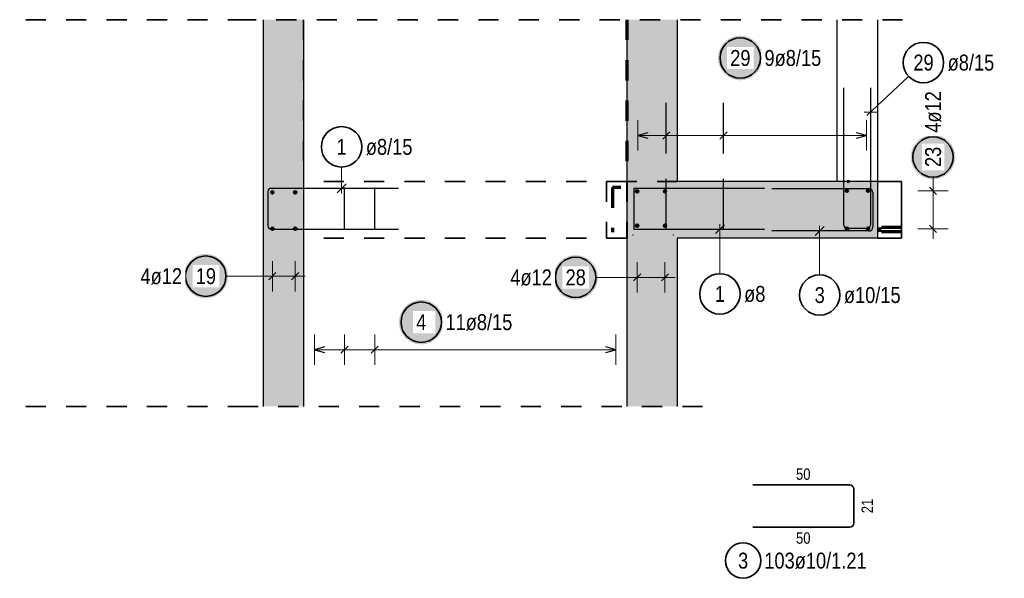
# Model space of a CAD drawing. Header units: millimetres. Extents: x -7.9 to 38.5, y -8.4 to 24.5.
# Tile 28 of 37: x 27.3 to 32.2, y 7.2 to 10. Entities that reach past the tile are written whole.
import ezdxf

# ---------------------------------------------------------------- set-up
doc = ezdxf.new("R2010")
doc.units = ezdxf.units.MM
doc.linetypes.add('HIDDEN', pattern=[0.375, 0.25, -0.125])
for name, color, linetype, lineweight in [('Achsen', 7, 'Continuous', 20), ('Mattenbewehrung', 7, 'Continuous', 20), ('Schraffuren', 7, 'Continuous', 20), ('Stabstahl', 7, 'Continuous', 20)]:
    doc.layers.add(name, color=color, linetype=linetype, lineweight=lineweight)
doc.styles.add('Arial Narrow', font='ARIALN.TTF')

msp = doc.modelspace()

# ---------------------------------------------------------------- hatches: boundary and pattern name
at = {"lineweight": 25, "true_color": 0xffffff}
for points in [[(30.999834, 9.765448), (30.999767, 9.769287), (30.999566, 9.773121), (30.999232, 9.776946), (30.998764, 9.780757), (30.998163, 9.784549), (30.997431, 9.788318), (30.996567, 9.792059), (30.995573, 9.795768), (30.994451, 9.79944), (30.9932, 9.80307), (30.991825, 9.806654), (30.990324, 9.810189), (30.988702, 9.813669), (30.986959, 9.81709), (30.985097, 9.820448), (30.98312, 9.823739), (30.981028, 9.826959), (30.978826, 9.830104), (30.976515, 9.833171), (30.974099, 9.836154), (30.97158, 9.839052), (30.968962, 9.84186), (30.966247, 9.844575), (30.963439, 9.847194), (30.960541, 9.849713), (30.957557, 9.852129), (30.954491, 9.85444), (30.951346, 9.856642), (30.948125, 9.858733), (30.944834, 9.860711), (30.941476, 9.862572), (30.938055, 9.864315), (30.934575, 9.865938), (30.931041, 9.867438), (30.927457, 9.868814), (30.923826, 9.870064), (30.920154, 9.871187), (30.916446, 9.87218), (30.912705, 9.873044), (30.908936, 9.873777), (30.905143, 9.874377), (30.901332, 9.874845), (30.897508, 9.87518), (30.893673, 9.875381), (30.889834, 9.875448), (30.885995, 9.875381), (30.882161, 9.87518), (30.878336, 9.874845), (30.874525, 9.874377), (30.870733, 9.873777), (30.866964, 9.873044), (30.863223, 9.87218), (30.859514, 9.871187), (30.855842, 9.870064), (30.852212, 9.868814), (30.848628, 9.867438), (30.845093, 9.865938), (30.841613, 9.864315), (30.838192, 9.862572), (30.834834, 9.860711), (30.831543, 9.858733), (30.828323, 9.856642), (30.825178, 9.85444), (30.822112, 9.852129), (30.819128, 9.849713), (30.81623, 9.847194), (30.813422, 9.844575), (30.810707, 9.84186), (30.808088, 9.839052), (30.805569, 9.836154), (30.803153, 9.833171), (30.800842, 9.830104), (30.79864, 9.826959), (30.796549, 9.823739), (30.794571, 9.820448), (30.79271, 9.81709), (30.790967, 9.813669), (30.789344, 9.810189), (30.787844, 9.806654), (30.786468, 9.80307), (30.785218, 9.79944), (30.784096, 9.795768), (30.783102, 9.792059), (30.782238, 9.788318), (30.781505, 9.784549), (30.780905, 9.780757), (30.780437, 9.776946), (30.780102, 9.773121), (30.779901, 9.769287), (30.779834, 9.765448), (30.779901, 9.761609), (30.780102, 9.757775), (30.780437, 9.75395), (30.780905, 9.750139), (30.781505, 9.746346), (30.782238, 9.742577), (30.783102, 9.738836), (30.784096, 9.735128), (30.785218, 9.731456), (30.786468, 9.727826), (30.787844, 9.724241), (30.789344, 9.720707), (30.790967, 9.717227), (30.79271, 9.713806), (30.794571, 9.710448), (30.796549, 9.707157), (30.79864, 9.703937), (30.800842, 9.700791), (30.803153, 9.697725), (30.805569, 9.694741), (30.808088, 9.691843), (30.810707, 9.689035), (30.813422, 9.68632), (30.81623, 9.683702), (30.819128, 9.681183), (30.822112, 9.678767), (30.825178, 9.676456), (30.828323, 9.674254), (30.831543, 9.672162), (30.834834, 9.670185), (30.838192, 9.668324), (30.841613, 9.66658), (30.845093, 9.664958), (30.848628, 9.663458), (30.852212, 9.662082), (30.855842, 9.660832), (30.859514, 9.659709), (30.863223, 9.658715), (30.866964, 9.657852), (30.870733, 9.657119), (30.874525, 9.656518), (30.878336, 9.65605), (30.882161, 9.655716), (30.885995, 9.655515), (30.889834, 9.655448), (30.893673, 9.655515), (30.897508, 9.655716), (30.901332, 9.65605), (30.905143, 9.656518), (30.908936, 9.657119), (30.912705, 9.657852), (30.916446, 9.658715), (30.920154, 9.659709), (30.923826, 9.660832), (30.927457, 9.662082), (30.931041, 9.663458), (30.934575, 9.664958), (30.938055, 9.66658), (30.941476, 9.668324), (30.944834, 9.670185), (30.948125, 9.672162), (30.951346, 9.674254), (30.954491, 9.676456), (30.957557, 9.678767), (30.960541, 9.681183), (30.963439, 9.683702), (30.966247, 9.68632), (30.968962, 9.689035), (30.97158, 9.691843), (30.974099, 9.694741), (30.976515, 9.697725), (30.978826, 9.700791), (30.981028, 9.703937), (30.98312, 9.707157), (30.985097, 9.710448), (30.986959, 9.713806), (30.988702, 9.717227), (30.990324, 9.720707), (30.991825, 9.724241), (30.9932, 9.727826), (30.994451, 9.731456), (30.995573, 9.735128), (30.996567, 9.738836), (30.997431, 9.742577), (30.998163, 9.746346), (30.998764, 9.750139), (30.999232, 9.75395), (30.999566, 9.757775)], [(28.354489, 8.685818), (28.354422, 8.689656), (28.354221, 8.693491), (28.353886, 8.697316), (28.353418, 8.701127), (28.352817, 8.704919), (28.352085, 8.708688), (28.351221, 8.712429), (28.350227, 8.716138), (28.349105, 8.719809), (28.347855, 8.72344), (28.346479, 8.727024), (28.344979, 8.730559), (28.343356, 8.734038), (28.341613, 8.737459), (28.339751, 8.740818), (28.337774, 8.744109), (28.335683, 8.747329), (28.33348, 8.750474), (28.33117, 8.75354), (28.328753, 8.756524), (28.326234, 8.759422), (28.323616, 8.76223), (28.320901, 8.764945), (28.318093, 8.767563), (28.315195, 8.770082), (28.312211, 8.772499), (28.309145, 8.774809), (28.306, 8.777012), (28.30278, 8.779103), (28.299489, 8.78108), (28.29613, 8.782942), (28.292709, 8.784685), (28.28923, 8.786308), (28.285695, 8.787808), (28.282111, 8.789184), (28.27848, 8.790434), (28.274809, 8.791556), (28.2711, 8.79255), (28.267359, 8.793414), (28.26359, 8.794146), (28.259798, 8.794747), (28.255987, 8.795215), (28.252162, 8.79555), (28.248327, 8.795751), (28.244489, 8.795818), (28.24065, 8.795751), (28.236815, 8.79555), (28.23299, 8.795215), (28.229179, 8.794747), (28.225387, 8.794146), (28.221618, 8.793414), (28.217877, 8.79255), (28.214168, 8.791556), (28.210497, 8.790434), (28.206866, 8.789184), (28.203282, 8.787808), (28.199747, 8.786308), (28.196268, 8.784685), (28.192847, 8.782942), (28.189489, 8.78108), (28.186197, 8.779103), (28.182977, 8.777012), (28.179832, 8.774809), (28.176766, 8.772499), (28.173782, 8.770082), (28.170884, 8.767563), (28.168076, 8.764945), (28.165361, 8.76223), (28.162743, 8.759422), (28.160224, 8.756524), (28.157807, 8.75354), (28.155497, 8.750474), (28.153294, 8.747329), (28.151203, 8.744109), (28.149226, 8.740818), (28.147364, 8.737459), (28.145621, 8.734038), (28.143999, 8.730559), (28.142498, 8.727024), (28.141122, 8.72344), (28.139872, 8.719809), (28.13875, 8.716138), (28.137756, 8.712429), (28.136892, 8.708688), (28.13616, 8.704919), (28.135559, 8.701127), (28.135091, 8.697316), (28.134756, 8.693491), (28.134556, 8.689656), (28.134489, 8.685818), (28.134556, 8.681979), (28.134756, 8.678144), (28.135091, 8.674319), (28.135559, 8.670508), (28.13616, 8.666716), (28.136892, 8.662947), (28.137756, 8.659206), (28.13875, 8.655497), (28.139872, 8.651826), (28.141122, 8.648195), (28.142498, 8.644611), (28.143999, 8.641076), (28.145621, 8.637597), (28.147364, 8.634176), (28.149226, 8.630818), (28.151203, 8.627526), (28.153294, 8.624306), (28.155497, 8.621161), (28.157807, 8.618095), (28.160224, 8.615111), (28.162743, 8.612213), (28.165361, 8.609405), (28.168076, 8.60669), (28.170884, 8.604072), (28.173782, 8.601553), (28.176766, 8.599136), (28.179832, 8.596826), (28.182977, 8.594623), (28.186197, 8.592532), (28.189489, 8.590555), (28.192847, 8.588693), (28.196268, 8.58695), (28.199747, 8.585328), (28.203282, 8.583827), (28.206866, 8.582451), (28.210497, 8.581201), (28.214168, 8.580079), (28.217877, 8.579085), (28.221618, 8.578221), (28.225387, 8.577489), (28.229179, 8.576888), (28.23299, 8.57642), (28.236815, 8.576085), (28.24065, 8.575885), (28.244489, 8.575818), (28.248327, 8.575885), (28.252162, 8.576085), (28.255987, 8.57642), (28.259798, 8.576888), (28.26359, 8.577489), (28.267359, 8.578221), (28.2711, 8.579085), (28.274809, 8.580079), (28.27848, 8.581201), (28.282111, 8.582451), (28.285695, 8.583827), (28.28923, 8.585328), (28.292709, 8.58695), (28.29613, 8.588693), (28.299489, 8.590555), (28.30278, 8.592532), (28.306, 8.594623), (28.309145, 8.596826), (28.312211, 8.599136), (28.315195, 8.601553), (28.318093, 8.604072), (28.320901, 8.60669), (28.323616, 8.609405), (28.326234, 8.612213), (28.328753, 8.615111), (28.33117, 8.618095), (28.33348, 8.621161), (28.335683, 8.624306), (28.337774, 8.627526), (28.339751, 8.630818), (28.341613, 8.634176), (28.343356, 8.637597), (28.344979, 8.641076), (28.346479, 8.644611), (28.347855, 8.648195), (28.349105, 8.651826), (28.350227, 8.655497), (28.351221, 8.659206), (28.352085, 8.662947), (28.352817, 8.666716), (28.353418, 8.670508), (28.353886, 8.674319), (28.354221, 8.678144)], [(30.184848, 8.680027), (30.184781, 8.683865), (30.18458, 8.6877), (30.184245, 8.691525), (30.183778, 8.695336), (30.183177, 8.699128), (30.182444, 8.702897), (30.181581, 8.706638), (30.180587, 8.710347), (30.179464, 8.714018), (30.178214, 8.717649), (30.176838, 8.721233), (30.175338, 8.724768), (30.173715, 8.728247), (30.171972, 8.731668), (30.170111, 8.735027), (30.168133, 8.738318), (30.166042, 8.741538), (30.16384, 8.744683), (30.161529, 8.747749), (30.159113, 8.750733), (30.156594, 8.753631), (30.153975, 8.756439), (30.15126, 8.759154), (30.148452, 8.761772), (30.145555, 8.764291), (30.142571, 8.766708), (30.139504, 8.769018), (30.136359, 8.771221), (30.133139, 8.773312), (30.129848, 8.775289), (30.12649, 8.777151), (30.123069, 8.778894), (30.119589, 8.780517), (30.116055, 8.782017), (30.11247, 8.783393), (30.10884, 8.784643), (30.105168, 8.785765), (30.101459, 8.786759), (30.097718, 8.787623), (30.093949, 8.788355), (30.090157, 8.788956), (30.086346, 8.789424), (30.082521, 8.789759), (30.078687, 8.789959), (30.074848, 8.790027), (30.071009, 8.789959), (30.067175, 8.789759), (30.06335, 8.789424), (30.059539, 8.788956), (30.055747, 8.788355), (30.051978, 8.787623), (30.048237, 8.786759), (30.044528, 8.785765), (30.040856, 8.784643), (30.037226, 8.783393), (30.033641, 8.782017), (30.030107, 8.780517), (30.026627, 8.778894), (30.023206, 8.777151), (30.019848, 8.775289), (30.016557, 8.773312), (30.013337, 8.771221), (30.010192, 8.769018), (30.007125, 8.766708), (30.004141, 8.764291), (30.001244, 8.761772), (29.998436, 8.759154), (29.995721, 8.756439), (29.993102, 8.753631), (29.990583, 8.750733), (29.988167, 8.747749), (29.985856, 8.744683), (29.983654, 8.741538), (29.981563, 8.738318), (29.979585, 8.735027), (29.977724, 8.731668), (29.975981, 8.728247), (29.974358, 8.724768), (29.972858, 8.721233), (29.971482, 8.717649), (29.970232, 8.714018), (29.969109, 8.710347), (29.968116, 8.706638), (29.967252, 8.702897), (29.966519, 8.699128), (29.965919, 8.695336), (29.965451, 8.691525), (29.965116, 8.6877), (29.964915, 8.683865), (29.964848, 8.680027), (29.964915, 8.676188), (29.965116, 8.672353), (29.965451, 8.668528), (29.965919, 8.664717), (29.966519, 8.660925), (29.967252, 8.657156), (29.968116, 8.653415), (29.969109, 8.649706), (29.970232, 8.646035), (29.971482, 8.642404), (29.972858, 8.63882), (29.974358, 8.635285), (29.975981, 8.631806), (29.977724, 8.628385), (29.979585, 8.625027), (29.981563, 8.621735), (29.983654, 8.618515), (29.985856, 8.61537), (29.988167, 8.612304), (29.990583, 8.60932), (29.993102, 8.606422), (29.995721, 8.603614), (29.998436, 8.600899), (30.001244, 8.598281), (30.004141, 8.595762), (30.007125, 8.593345), (30.010192, 8.591035), (30.013337, 8.588832), (30.016557, 8.586741), (30.019848, 8.584764), (30.023206, 8.582902), (30.026627, 8.581159), (30.030107, 8.579537), (30.033641, 8.578036), (30.037226, 8.57666), (30.040856, 8.57541), (30.044528, 8.574288), (30.048237, 8.573294), (30.051978, 8.57243), (30.055747, 8.571698), (30.059539, 8.571097), (30.06335, 8.570629), (30.067175, 8.570294), (30.071009, 8.570094), (30.074848, 8.570027), (30.078687, 8.570094), (30.082521, 8.570294), (30.086346, 8.570629), (30.090157, 8.571097), (30.093949, 8.571698), (30.097718, 8.57243), (30.101459, 8.573294), (30.105168, 8.574288), (30.10884, 8.57541), (30.11247, 8.57666), (30.116055, 8.578036), (30.119589, 8.579537), (30.123069, 8.581159), (30.12649, 8.582902), (30.129848, 8.584764), (30.133139, 8.586741), (30.136359, 8.588832), (30.139504, 8.591035), (30.142571, 8.593345), (30.145555, 8.595762), (30.148452, 8.598281), (30.15126, 8.600899), (30.153975, 8.603614), (30.156594, 8.606422), (30.159113, 8.60932), (30.161529, 8.612304), (30.16384, 8.61537), (30.166042, 8.618515), (30.168133, 8.621735), (30.170111, 8.625027), (30.171972, 8.628385), (30.173715, 8.631806), (30.175338, 8.635285), (30.176838, 8.63882), (30.178214, 8.642404), (30.179464, 8.646035), (30.180587, 8.649706), (30.181581, 8.653415), (30.182444, 8.657156), (30.183177, 8.660925), (30.183778, 8.664717), (30.184245, 8.668528), (30.18458, 8.672353)]]:
    msp.add_hatch(color=7, dxfattribs=at).paths.add_polyline_path(points)
at = {"layer": 'Achsen', "lineweight": 25, "true_color": 0xffffff}
for points in [[(31.954047, 9.275422), (31.95398, 9.279261), (31.953779, 9.283095), (31.953444, 9.28692), (31.952976, 9.290731), (31.952375, 9.294523), (31.951643, 9.298292), (31.950779, 9.302033), (31.949785, 9.305742), (31.948663, 9.309414), (31.947413, 9.313044), (31.946037, 9.316628), (31.944537, 9.320163), (31.942914, 9.323643), (31.941171, 9.327064), (31.939309, 9.330422), (31.937332, 9.333713), (31.935241, 9.336933), (31.933038, 9.340078), (31.930728, 9.343144), (31.928311, 9.346128), (31.925793, 9.349026), (31.923174, 9.351834), (31.920459, 9.354549), (31.917651, 9.357168), (31.914753, 9.359687), (31.911769, 9.362103), (31.908703, 9.364414), (31.905558, 9.366616), (31.902338, 9.368707), (31.899047, 9.370684), (31.895688, 9.372546), (31.892267, 9.374289), (31.888788, 9.375912), (31.885253, 9.377412), (31.881669, 9.378788), (31.878038, 9.380038), (31.874367, 9.38116), (31.870658, 9.382154), (31.866917, 9.383018), (31.863148, 9.383751), (31.859356, 9.384351), (31.855545, 9.384819), (31.85172, 9.385154), (31.847886, 9.385355), (31.844047, 9.385422), (31.840208, 9.385355), (31.836373, 9.385154), (31.832548, 9.384819), (31.828738, 9.384351), (31.824945, 9.383751), (31.821176, 9.383018), (31.817435, 9.382154), (31.813727, 9.38116), (31.810055, 9.380038), (31.806424, 9.378788), (31.80284, 9.377412), (31.799306, 9.375912), (31.795826, 9.374289), (31.792405, 9.372546), (31.789047, 9.370684), (31.785755, 9.368707), (31.782535, 9.366616), (31.77939, 9.364414), (31.776324, 9.362103), (31.77334, 9.359687), (31.770442, 9.357168), (31.767634, 9.354549), (31.764919, 9.351834), (31.762301, 9.349026), (31.759782, 9.346128), (31.757365, 9.343144), (31.755055, 9.340078), (31.752852, 9.336933), (31.750761, 9.333713), (31.748784, 9.330422), (31.746922, 9.327064), (31.745179, 9.323643), (31.743557, 9.320163), (31.742056, 9.316628), (31.74068, 9.313044), (31.73943, 9.309414), (31.738308, 9.305742), (31.737314, 9.302033), (31.73645, 9.298292), (31.735718, 9.294523), (31.735117, 9.290731), (31.734649, 9.28692), (31.734315, 9.283095), (31.734114, 9.279261), (31.734047, 9.275422), (31.734114, 9.271583), (31.734315, 9.267748), (31.734649, 9.263924), (31.735117, 9.260113), (31.735718, 9.25632), (31.73645, 9.252551), (31.737314, 9.24881), (31.738308, 9.245102), (31.73943, 9.24143), (31.74068, 9.237799), (31.742056, 9.234215), (31.743557, 9.230681), (31.745179, 9.227201), (31.746922, 9.22378), (31.748784, 9.220422), (31.750761, 9.217131), (31.752852, 9.21391), (31.755055, 9.210765), (31.757365, 9.207699), (31.759782, 9.204715), (31.762301, 9.201817), (31.764919, 9.199009), (31.767634, 9.196294), (31.770442, 9.193676), (31.77334, 9.191157), (31.776324, 9.188741), (31.77939, 9.18643), (31.782535, 9.184228), (31.785755, 9.182136), (31.789047, 9.180159), (31.792405, 9.178297), (31.795826, 9.176554), (31.799306, 9.174932), (31.80284, 9.173431), (31.806424, 9.172055), (31.810055, 9.170805), (31.813727, 9.169683), (31.817435, 9.168689), (31.821176, 9.167825), (31.824945, 9.167093), (31.828738, 9.166492), (31.832548, 9.166024), (31.836373, 9.16569), (31.840208, 9.165489), (31.844047, 9.165422), (31.847886, 9.165489), (31.85172, 9.16569), (31.855545, 9.166024), (31.859356, 9.166492), (31.863148, 9.167093), (31.866917, 9.167825), (31.870658, 9.168689), (31.874367, 9.169683), (31.878038, 9.170805), (31.881669, 9.172055), (31.885253, 9.173431), (31.888788, 9.174932), (31.892267, 9.176554), (31.895688, 9.178297), (31.899047, 9.180159), (31.902338, 9.182136), (31.905558, 9.184228), (31.908703, 9.18643), (31.911769, 9.188741), (31.914753, 9.191157), (31.917651, 9.193676), (31.920459, 9.196294), (31.923174, 9.199009), (31.925793, 9.201817), (31.928311, 9.204715), (31.930728, 9.207699), (31.933038, 9.210765), (31.935241, 9.21391), (31.937332, 9.217131), (31.939309, 9.220422), (31.941171, 9.22378), (31.942914, 9.227201), (31.944537, 9.230681), (31.946037, 9.234215), (31.947413, 9.237799), (31.948663, 9.24143), (31.949785, 9.245102), (31.950779, 9.24881), (31.951643, 9.252551), (31.952375, 9.25632), (31.952976, 9.260113), (31.953444, 9.263924), (31.953779, 9.267748)], [(29.420701, 8.458513), (29.420634, 8.462352), (29.420434, 8.466187), (29.420099, 8.470011), (29.419631, 8.473822), (29.41903, 8.477615), (29.418298, 8.481384), (29.417434, 8.485125), (29.41644, 8.488833), (29.415318, 8.492505), (29.414068, 8.496136), (29.412692, 8.49972), (29.411191, 8.503254), (29.409569, 8.506734), (29.407826, 8.510155), (29.405964, 8.513513), (29.403987, 8.516804), (29.401896, 8.520025), (29.399693, 8.52317), (29.397383, 8.526236), (29.394966, 8.52922), (29.392447, 8.532118), (29.389829, 8.534926), (29.387114, 8.537641), (29.384306, 8.540259), (29.381408, 8.542778), (29.378424, 8.545195), (29.375358, 8.547505), (29.372213, 8.549707), (29.368993, 8.551799), (29.365701, 8.553776), (29.362343, 8.555638), (29.358922, 8.557381), (29.355442, 8.559003), (29.351908, 8.560504), (29.348324, 8.56188), (29.344693, 8.56313), (29.341022, 8.564252), (29.337313, 8.565246), (29.333572, 8.56611), (29.329803, 8.566842), (29.32601, 8.567443), (29.3222, 8.567911), (29.318375, 8.568245), (29.31454, 8.568446), (29.310701, 8.568513), (29.306863, 8.568446), (29.303028, 8.568245), (29.299203, 8.567911), (29.295392, 8.567443), (29.2916, 8.566842), (29.287831, 8.56611), (29.28409, 8.565246), (29.280381, 8.564252), (29.27671, 8.56313), (29.273079, 8.56188), (29.269495, 8.560504), (29.26596, 8.559003), (29.262481, 8.557381), (29.25906, 8.555638), (29.255701, 8.553776), (29.25241, 8.551799), (29.24919, 8.549707), (29.246045, 8.547505), (29.242979, 8.545195), (29.239995, 8.542778), (29.237097, 8.540259), (29.234289, 8.537641), (29.231574, 8.534926), (29.228956, 8.532118), (29.226437, 8.52922), (29.22402, 8.526236), (29.22171, 8.52317), (29.219507, 8.520025), (29.217416, 8.516804), (29.215439, 8.513513), (29.213577, 8.510155), (29.211834, 8.506734), (29.210211, 8.503254), (29.208711, 8.49972), (29.207335, 8.496136), (29.206085, 8.492505), (29.204963, 8.488833), (29.203969, 8.485125), (29.203105, 8.481384), (29.202373, 8.477615), (29.201772, 8.473822), (29.201304, 8.470011), (29.200969, 8.466187), (29.200768, 8.462352), (29.200701, 8.458513), (29.200768, 8.454674), (29.200969, 8.45084), (29.201304, 8.447015), (29.201772, 8.443204), (29.202373, 8.439412), (29.203105, 8.435643), (29.203969, 8.431902), (29.204963, 8.428193), (29.206085, 8.424521), (29.207335, 8.420891), (29.208711, 8.417307), (29.210211, 8.413772), (29.211834, 8.410293), (29.213577, 8.406871), (29.215439, 8.403513), (29.217416, 8.400222), (29.219507, 8.397002), (29.22171, 8.393857), (29.22402, 8.390791), (29.226437, 8.387807), (29.228956, 8.384909), (29.231574, 8.382101), (29.234289, 8.379386), (29.237097, 8.376767), (29.239995, 8.374248), (29.242979, 8.371832), (29.246045, 8.369521), (29.24919, 8.367319), (29.25241, 8.365228), (29.255701, 8.363251), (29.25906, 8.361389), (29.262481, 8.359646), (29.26596, 8.358023), (29.269495, 8.356523), (29.273079, 8.355147), (29.27671, 8.353897), (29.280381, 8.352775), (29.28409, 8.351781), (29.287831, 8.350917), (29.2916, 8.350184), (29.295392, 8.349584), (29.299203, 8.349116), (29.303028, 8.348781), (29.306863, 8.34858), (29.310701, 8.348513), (29.31454, 8.34858), (29.318375, 8.348781), (29.3222, 8.349116), (29.32601, 8.349584), (29.329803, 8.350184), (29.333572, 8.350917), (29.337313, 8.351781), (29.341022, 8.352775), (29.344693, 8.353897), (29.348324, 8.355147), (29.351908, 8.356523), (29.355442, 8.358023), (29.358922, 8.359646), (29.362343, 8.361389), (29.365701, 8.363251), (29.368993, 8.365228), (29.372213, 8.367319), (29.375358, 8.369521), (29.378424, 8.371832), (29.381408, 8.374248), (29.384306, 8.376767), (29.387114, 8.379386), (29.389829, 8.382101), (29.392447, 8.384909), (29.394966, 8.387807), (29.397383, 8.390791), (29.399693, 8.393857), (29.401896, 8.397002), (29.403987, 8.400222), (29.405964, 8.403513), (29.407826, 8.406871), (29.409569, 8.410293), (29.411191, 8.413772), (29.412692, 8.417307), (29.414068, 8.420891), (29.415318, 8.424521), (29.41644, 8.428193), (29.417434, 8.431902), (29.418298, 8.435643), (29.41903, 8.439412), (29.419631, 8.443204), (29.420099, 8.447015), (29.420434, 8.45084)]]:
    msp.add_hatch(color=7, dxfattribs=at).paths.add_polyline_path(points)
at = {"layer": 'Schraffuren', "lineweight": 13, "true_color": 0xd7ffd7}
for points in [[(28.528136, 9.154448), (28.728136, 9.154448), (28.728136, 9.954856), (28.528136, 9.954856)], [(30.328136, 9.154448), (30.578136, 9.154448), (30.578136, 9.954856), (30.328136, 9.954856)], [(28.528136, 8.874448), (28.727953, 8.874448), (28.727953, 9.154448), (28.528136, 9.154448)], [(30.328136, 8.874448), (31.568491, 8.874448), (31.568491, 9.154448), (30.328136, 9.154448)], [(28.528136, 8.041534), (28.728136, 8.041534), (28.728136, 8.874442), (28.528136, 8.874448)], [(30.328312, 8.041534), (30.578312, 8.041534), (30.578312, 8.874441), (30.328312, 8.874441)]]:
    msp.add_hatch(color=254, dxfattribs=at).paths.add_polyline_path(points)

# ---------------------------------------------------------------- linework, layer by layer
at = {"color": 2, "linetype": 'HIDDEN', "lineweight": 35, "ltscale": 0.25}
for p, q in [((26.953136, 9.954856), (28.403136, 9.954856)), ((31.493491, 9.954856), (28.403136, 9.954856)), ((31.693491, 9.954856), (31.243491, 9.954856)), ((26.953136, 8.041534), (28.403136, 8.041534)), ((30.703312, 8.041534), (28.403136, 8.041534))]:
    msp.add_line(p, q, dxfattribs=at)
at = {"color": 5, "linetype": 'Continuous', "lineweight": 18}
for p, q in [((31.723304, 9.67447), (31.516227, 9.480912)), ((30.382313, 9.457267), (30.382313, 9.307267)), ((30.523835, 9.307267), (30.523835, 9.457267)), ((30.806879, 9.307267), (30.806879, 9.457267)), ((31.514491, 9.307267), (31.514491, 9.457267)), ((31.514491, 9.382267), (30.382313, 9.382267)), ((30.789037, 8.698232), (30.789037, 8.943455)), ((31.282769, 8.692656), (31.282769, 8.934455)), ((28.574144, 8.610827), (28.574139, 8.760827)), ((28.574149, 8.610827), (28.574145, 8.760827)), ((28.686961, 8.610831), (28.686956, 8.760831)), ((28.686966, 8.610831), (28.686962, 8.760831)), ((30.379504, 8.605036), (30.379499, 8.755036)), ((30.379509, 8.605036), (30.379504, 8.755036)), ((30.51732, 8.60504), (30.517316, 8.75504)), ((30.517326, 8.60504), (30.517321, 8.75504)), ((28.344489, 8.685821), (28.524142, 8.685826)), ((28.736964, 8.685832), (28.524142, 8.685826)), ((30.174848, 8.68003), (30.329501, 8.680034)), ((30.567323, 8.680041), (30.329501, 8.680034))]:
    msp.add_line(p, q, dxfattribs=at)
at = {"color": 3, "linetype": 'HIDDEN', "lineweight": 25}
for p, q in [((30.523835, 8.917984), (30.523835, 9.617988)), ((30.806879, 8.917984), (30.806879, 9.617988))]:
    msp.add_line(p, q, dxfattribs=at)
at = {"color": 3, "linetype": 'Continuous', "lineweight": 25}
for p, q in [((31.402491, 8.937987), (31.402491, 9.617988)), ((31.534491, 9.617984), (31.534491, 8.937984)), ((31.503258, 9.499038), (31.565723, 9.49693)), ((30.432313, 9.395664), (30.382313, 9.382267)), ((30.382313, 9.382267), (30.432313, 9.368869)), ((30.506157, 9.364589), (30.541513, 9.399945)), ((30.789202, 9.364589), (30.824557, 9.399945)), ((31.514491, 9.382267), (31.464491, 9.395664)), ((31.464491, 9.368869), (31.514491, 9.382267)), ((31.009549, 9.120448), (30.363549, 9.120448)), ((30.363549, 9.120448), (30.363549, 8.918455)), ((31.046235, 9.119448), (31.526235, 9.119448)), ((31.546235, 9.099448), (31.546235, 8.929455)), ((30.363549, 8.918455), (31.009549, 8.918455)), ((30.811134, 8.940552), (30.76694, 8.896358)), ((31.304866, 8.931552), (31.260672, 8.887358)), ((31.51849, 8.921984), (31.41849, 8.921987)), ((31.526235, 8.909455), (31.046235, 8.909455)), ((28.556465, 8.668149), (28.591819, 8.703506)), ((28.55647, 8.668149), (28.591824, 8.703506)), ((28.669282, 8.668153), (28.704636, 8.703509)), ((28.669287, 8.668153), (28.704641, 8.703509)), ((30.361824, 8.662357), (30.397178, 8.697714)), ((30.361829, 8.662357), (30.397184, 8.697714)), ((30.499641, 8.662362), (30.534995, 8.697718)), ((30.499646, 8.662362), (30.535, 8.697718))]:
    msp.add_line(p, q, dxfattribs=at)
at = {"color": 2, "linetype": 'Continuous', "lineweight": 35}
for p, q in [((30.951326, 7.653403), (31.431326, 7.653403)), ((31.451326, 7.633403), (31.451326, 7.46341)), ((31.431326, 7.44341), (30.951326, 7.44341))]:
    msp.add_line(p, q, dxfattribs=at)
for centre, radius in [((30.889834, 9.765448), 0.1), ((28.244489, 8.685818), 0.1), ((30.074848, 8.680027), 0.1), ((30.789037, 8.598232), 0.1), ((31.282769, 8.592656), 0.1), ((30.903853, 7.278615), 0.0875)]:
    msp.add_circle(centre, radius, dxfattribs=at)
at = {"color": 9, "linetype": 'Continuous', "lineweight": 0}
for centre, radius in [((31.424491, 9.154448), 0.006), ((31.424491, 9.154448), 0.006), ((30.358495, 8.889442), 0.00111), ((30.558312, 8.889448), 0.00111)]:
    msp.add_circle(centre, radius, dxfattribs=at)
at = {"color": 4, "linetype": 'Continuous', "lineweight": 50}
for centre, radius in [((28.574135, 9.100444), 0.006), ((28.574135, 9.100444), 0.006), ((28.574135, 9.100444), 0.0054), ((28.574135, 9.100444), 0.0042), ((28.574135, 9.100444), 0.003), ((28.574135, 9.100444), 0.0018), ((28.574135, 9.100444), 0.0006), ((28.686952, 9.100447), 0.006), ((28.686952, 9.100447), 0.006), ((28.686952, 9.100447), 0.0054), ((28.686952, 9.100447), 0.0042), ((28.686952, 9.100447), 0.003), ((28.686952, 9.100447), 0.0018), ((28.686952, 9.100447), 0.0006), ((30.379494, 9.105444), 0.006), ((30.379494, 9.105444), 0.006), ((30.379494, 9.105444), 0.0054), ((30.379494, 9.105444), 0.0042), ((30.379494, 9.105444), 0.003), ((30.379494, 9.105444), 0.0018), ((30.379494, 9.105444), 0.0006), ((30.517311, 9.105447), 0.006), ((30.517311, 9.105447), 0.006), ((30.517311, 9.105447), 0.0054), ((30.517311, 9.105447), 0.0042), ((30.517311, 9.105447), 0.003), ((30.517311, 9.105447), 0.0018), ((30.517311, 9.105447), 0.0006), ((28.574135, 8.920444), 0.006), ((28.574135, 8.920444), 0.006), ((28.574135, 8.920444), 0.0054), ((28.574135, 8.920444), 0.0042), ((28.574135, 8.920444), 0.003), ((28.574135, 8.920444), 0.0018), ((28.574135, 8.920444), 0.0006), ((28.686952, 8.920447), 0.006), ((28.686952, 8.920447), 0.006), ((28.686952, 8.920447), 0.0054), ((28.686952, 8.920447), 0.0042), ((28.686952, 8.920447), 0.003), ((28.686952, 8.920447), 0.0018), ((28.686952, 8.920447), 0.0006), ((30.379494, 8.935444), 0.006), ((30.379494, 8.935444), 0.006), ((30.379494, 8.935444), 0.0054), ((30.379494, 8.935444), 0.0042), ((30.379494, 8.935444), 0.003), ((30.379494, 8.935444), 0.0018), ((30.379494, 8.935444), 0.0006), ((30.517311, 8.935447), 0.006), ((30.517311, 8.935447), 0.006), ((30.517311, 8.935447), 0.0054), ((30.517311, 8.935447), 0.0042), ((30.517311, 8.935447), 0.003), ((30.517311, 8.935447), 0.0018), ((30.517311, 8.935447), 0.0006)]:
    msp.add_circle(centre, radius, dxfattribs=at)
at = {"color": 3, "linetype": 'Continuous', "lineweight": 25}
for centre, radius, start, end in [((31.526235, 9.099448), 0.02, 0, 90), ((31.418491, 8.937987), 0.016, 180, 269.998352), ((31.518491, 8.937984), 0.016, 269.998352, 0), ((31.526235, 8.929455), 0.02, 270, 0)]:
    msp.add_arc(centre, radius, start, end, dxfattribs=at)
at = {"color": 2, "linetype": 'Continuous', "lineweight": 35}
for centre, start, end in [((31.431326, 7.633403), 0, 90), ((31.431326, 7.46341), 270, 0)]:
    msp.add_arc(centre, 0.02, start, end, dxfattribs=at)
at = {"layer": 'Achsen', "color": 3, "linetype": 'Continuous', "lineweight": 25}
for p, q in [((31.568491, 9.954856), (31.568491, 9.154448)), ((29.198136, 9.120448), (28.568136, 9.120448)), ((28.89455, 9.098351), (28.938744, 9.142545)), ((28.931318, 8.914448), (28.931318, 9.124448)), ((29.080499, 8.914448), (29.080499, 9.124448)), ((31.861724, 9.09077), (31.826369, 9.126126)), ((31.861724, 9.09077), (31.826369, 9.126126)), ((28.552136, 9.104448), (28.552136, 8.934455)), ((28.568136, 8.918455), (29.198136, 8.918455)), ((31.861724, 8.902771), (31.826369, 8.938126)), ((31.861724, 8.902771), (31.826369, 8.938126)), ((28.832136, 8.335566), (28.782136, 8.322169)), ((28.91364, 8.304491), (28.948995, 8.339847)), ((29.062821, 8.304491), (29.098177, 8.339847)), ((30.273952, 8.322169), (30.223952, 8.335566)), ((28.782136, 8.322169), (28.832136, 8.308772)), ((30.223952, 8.308772), (30.273952, 8.322169))]:
    msp.add_line(p, q, dxfattribs=at)
at = {"layer": 'Achsen', "color": 5, "linetype": 'Continuous', "lineweight": 18}
for p, q in [((28.916647, 9.225789), (28.916647, 9.095448)), ((31.844047, 9.175422), (31.844047, 9.158448)), ((31.844047, 9.158448), (31.844047, 8.870448)), ((31.919047, 9.108448), (31.769047, 9.108448)), ((31.919047, 9.108448), (31.769047, 9.108448)), ((31.919047, 8.920448), (31.769047, 8.920448)), ((31.919047, 8.920448), (31.769047, 8.920448)), ((28.782136, 8.397169), (28.782136, 8.247169)), ((28.931318, 8.247169), (28.931318, 8.397169)), ((29.080499, 8.247169), (29.080499, 8.397169)), ((30.273952, 8.247169), (30.273952, 8.397169)), ((30.273952, 8.322169), (28.782136, 8.322169))]:
    msp.add_line(p, q, dxfattribs=at)
at = {"layer": 'Achsen', "color": 1, "linetype": 'HIDDEN', "lineweight": 70, "ltscale": 0.25}
for p, q in [((30.297991, 9.124442), (30.257989, 9.124442)), ((30.257989, 9.124442), (30.257989, 8.904442))]:
    msp.add_line(p, q, dxfattribs=at)
at = {"layer": 'Achsen', "color": 2, "linetype": 'Continuous', "lineweight": 35}
for p, q in [((31.688491, 9.154441), (31.568491, 9.154441)), ((31.688491, 9.154448), (31.688491, 8.874448)), ((31.688491, 8.874441), (31.568491, 8.874441))]:
    msp.add_line(p, q, dxfattribs=at)
for centre in [(28.916647, 9.325789), (31.844047, 9.275422), (29.310701, 8.458513)]:
    msp.add_circle(centre, 0.1, dxfattribs=at)
at = {"layer": 'Achsen', "color": 4, "linetype": 'Continuous', "lineweight": 50}
for centre, radius in [((31.417491, 9.108448), 0.006), ((31.417491, 9.108448), 0.006), ((31.417491, 9.108448), 0.0054), ((31.522491, 9.108448), 0.006), ((31.522491, 9.108448), 0.006), ((31.522491, 9.108448), 0.0054), ((31.417491, 9.108448), 0.0042), ((31.417491, 9.108448), 0.003), ((31.417491, 9.108448), 0.0018), ((31.417491, 9.108448), 0.0006), ((31.522491, 9.108448), 0.0042), ((31.522491, 9.108448), 0.003), ((31.522491, 9.108448), 0.0018), ((31.522491, 9.108448), 0.0006), ((31.417491, 8.920448), 0.006), ((31.417491, 8.920448), 0.006), ((31.417491, 8.920448), 0.0054), ((31.417491, 8.920448), 0.0042), ((31.417491, 8.920448), 0.003), ((31.417491, 8.920448), 0.0018), ((31.417491, 8.920448), 0.0006), ((31.522491, 8.920448), 0.006), ((31.522491, 8.920448), 0.006), ((31.522491, 8.920448), 0.0054), ((31.522491, 8.920448), 0.0042), ((31.522491, 8.920448), 0.003), ((31.522491, 8.920448), 0.0018), ((31.522491, 8.920448), 0.0006)]:
    msp.add_circle(centre, radius, dxfattribs=at)
at = {"layer": 'Achsen', "color": 3, "linetype": 'Continuous', "lineweight": 25}
for centre, start, end in [((28.568136, 9.104448), 90, 180), ((28.568136, 8.934455), 180, 270)]:
    msp.add_arc(centre, 0.016, start, end, dxfattribs=at)
at = {"layer": 'Mattenbewehrung', "color": 3, "linetype": 'Continuous', "lineweight": 25}
for p, q in [((28.528136, 9.954856), (28.528136, 9.154448)), ((28.728136, 9.954856), (28.728136, 9.154448)), ((30.328136, 9.954856), (30.328136, 9.154448)), ((30.578136, 9.954856), (30.578136, 9.154448)), ((28.528136, 9.154448), (28.528136, 8.874448)), ((28.727953, 9.154448), (28.727953, 8.874448)), ((28.728136, 9.154441), (28.727953, 9.154441)), ((30.328136, 9.154448), (30.328136, 8.874448)), ((31.568491, 9.154441), (30.578136, 9.154441)), ((31.568491, 9.154448), (31.568491, 8.874448)), ((28.528136, 8.874448), (28.528136, 8.041534)), ((28.728136, 8.874441), (28.727953, 8.874441)), ((28.728136, 8.874442), (28.728136, 8.041534)), ((30.328312, 8.874441), (30.328136, 8.874441)), ((30.328312, 8.874442), (30.328312, 8.041534)), ((31.568491, 8.874441), (30.578312, 8.874441)), ((30.578312, 8.874441), (30.578312, 8.041534))]:
    msp.add_line(p, q, dxfattribs=at)
at = {"layer": 'Stabstahl', "color": 2, "linetype": 'HIDDEN', "lineweight": 35, "ltscale": 0.25}
for p, q in [((28.727953, 9.954856), (28.727953, 9.154448)), ((30.328136, 9.154441), (28.728136, 9.154441)), ((30.227989, 9.154448), (30.227989, 8.874448)), ((30.327991, 9.154448), (30.327991, 8.874448)), ((30.329549, 9.154441), (30.328136, 9.154441)), ((30.329549, 9.154448), (30.329549, 8.874448)), ((30.578136, 9.154441), (30.329549, 9.154441)), ((30.328136, 8.874441), (28.728136, 8.874441)), ((30.329549, 8.874441), (30.328312, 8.874441))]:
    msp.add_line(p, q, dxfattribs=at)
at = {"layer": 'Stabstahl', "color": 1, "linetype": 'HIDDEN', "lineweight": 70, "ltscale": 0.25}
for p, q in [((30.327991, 9.954856), (30.327991, 9.154448)), ((31.578471, 8.926766), (31.578471, 8.925971)), ((31.688491, 8.926668), (31.578471, 8.926667)), ((31.578471, 8.925971), (31.578471, 8.923698)), ((31.578471, 8.923698), (31.578472, 8.920294)), ((31.578472, 8.920294), (31.578472, 8.916276)), ((31.688491, 8.905668), (31.578471, 8.905667)), ((31.578472, 8.916276), (31.578472, 8.912257)), ((31.578472, 8.912257), (31.578472, 8.908849)), ((31.578472, 8.908849), (31.578472, 8.906569)), ((31.578472, 8.906569), (31.578472, 8.905766)), ((31.578472, 8.905766), (31.578472, 8.905667))]:
    msp.add_line(p, q, dxfattribs=at)

# ---------------------------------------------------------------- texts
at = {"color": 2, "lineweight": 35, "char_height": 0.07875, "attachment_point": 1, "line_spacing_factor": 0.9, "style": 'Arial Narrow'}
for s, insert in [('29', (31.746747, 9.78213)), ('ø8/15', (31.91636, 9.78213)), ('1', (30.764231, 8.637607)), ('ø8', (30.909037, 8.637607)), ('3', (31.257962, 8.632031)), ('ø10/15', (31.402769, 8.632031)), ('3', (30.879047, 7.31799)), ('103ø10/1.21', (31.008853, 7.31799))]:
    msp.add_mtext(s, dxfattribs=dict(at, insert=insert))
at = {"color": 3, "lineweight": 25, "char_height": 0.05625, "attachment_point": 1, "line_spacing_factor": 0.9, "style": 'Arial Narrow'}
for insert in [(31.165889, 7.734653), (31.165889, 7.41841)]:
    msp.add_mtext('50', dxfattribs=dict(at, insert=insert))
at = {"color": 3, "lineweight": 25, "insert": (31.490389, 7.512969), "char_height": 0.05625, "attachment_point": 1, "rotation": 90, "line_spacing_factor": 0.9, "style": 'Arial Narrow'}
msp.add_mtext('21', dxfattribs=at)
at = {"layer": 'Achsen', "color": 2, "lineweight": 35, "char_height": 0.07875, "attachment_point": 1, "line_spacing_factor": 0.9, "style": 'Arial Narrow'}
for s, insert in [('1', (28.891841, 9.365164)), ('ø8/15', (29.036647, 9.365164))]:
    msp.add_mtext(s, dxfattribs=dict(at, insert=insert))

# ---------------------------------------------------------------- next in the draw order: texts
at = {"color": 2, "lineweight": 35, "char_height": 0.07875, "attachment_point": 1, "line_spacing_factor": 0.9, "style": 'Arial Narrow', "bg_fill": 3, "box_fill_scale": 1.2, "bg_fill_color": 256, "bg_fill_true_color": 13158600, "bg_fill_transparency": 0}
for s, insert in [('29', (30.840222, 9.804823)), ('9ø8/15', (31.009834, 9.804823))]:
    msp.add_mtext(s, dxfattribs=dict(at, insert=insert))
at = {"color": 2, "lineweight": 35, "char_height": 0.07875, "attachment_point": 1, "rotation": 0.001726, "line_spacing_factor": 0.9, "style": 'Arial Narrow', "bg_fill": 3, "box_fill_scale": 1.2, "bg_fill_color": 256, "bg_fill_true_color": 13158600, "bg_fill_transparency": 0}
for s, insert in [('4ø12', (27.921312, 8.725183)), ('19', (28.194875, 8.725191)), ('4ø12', (29.751672, 8.719392)), ('28', (30.025234, 8.7194))]:
    msp.add_mtext(s, dxfattribs=dict(at, insert=insert))
at = {"layer": 'Achsen', "color": 2, "lineweight": 35, "char_height": 0.07875, "attachment_point": 1, "rotation": 90, "line_spacing_factor": 0.9, "style": 'Arial Narrow', "bg_fill": 3, "box_fill_scale": 1.2, "bg_fill_color": 256, "bg_fill_true_color": 13158600, "bg_fill_transparency": 0}
for s, insert in [('4ø12', (31.804672, 9.395422)), ('23', (31.804672, 9.225809))]:
    msp.add_mtext(s, dxfattribs=dict(at, insert=insert))
at = {"layer": 'Achsen', "color": 2, "lineweight": 35, "char_height": 0.07875, "attachment_point": 1, "line_spacing_factor": 0.9, "style": 'Arial Narrow', "bg_fill": 3, "box_fill_scale": 1.2, "bg_fill_color": 256, "bg_fill_true_color": 13158600, "bg_fill_transparency": 0}
for s, insert in [('4', (29.285895, 8.497888)), ('11ø8/15', (29.430701, 8.497888))]:
    msp.add_mtext(s, dxfattribs=dict(at, insert=insert))

# ---------------------------------------------------------------- next in the draw order: linework, layer by layer
at = {"color": 2, "linetype": 'Continuous', "lineweight": 35}
msp.add_circle((31.79636, 9.742755), 0.1, dxfattribs=at)
at = {"layer": 'Achsen', "color": 3, "linetype": 'Continuous', "lineweight": 25}
msp.add_line((31.368491, 9.954856), (31.368491, 9.154448), dxfattribs=at)

doc.saveas('drawing.dxf')
